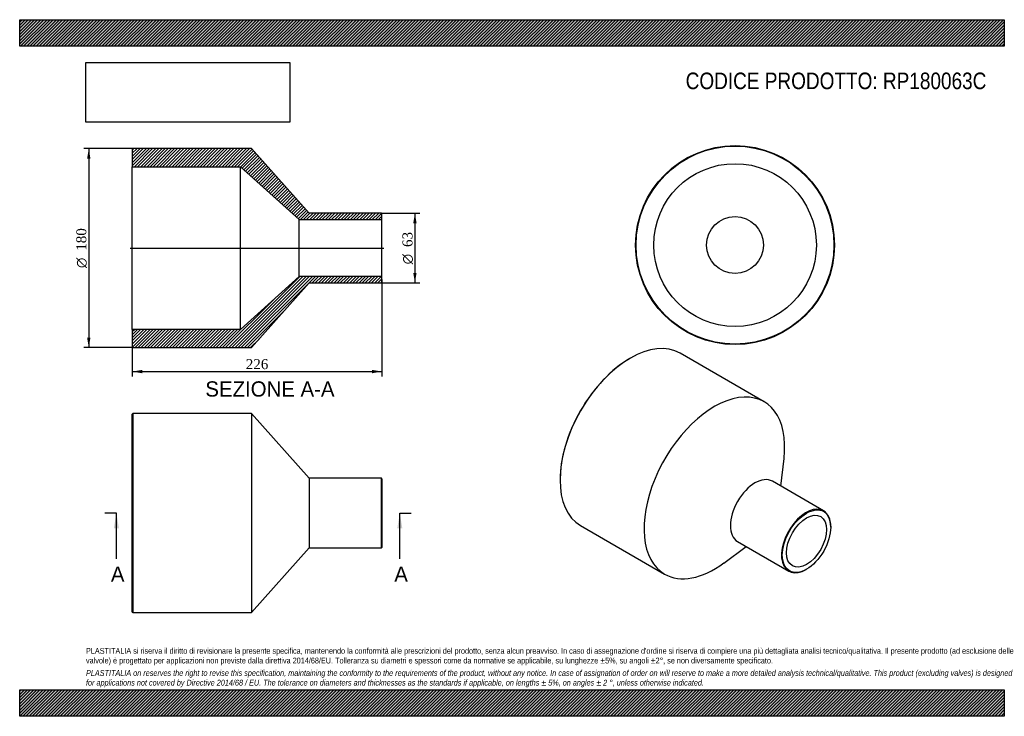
# Model space of a CAD drawing. Header units: millimetres. Extents: x 0 to 891, y 0 to 630.
import ezdxf
from ezdxf.enums import TextEntityAlignment as Align
from ezdxf.lldxf.tags import DXFTag

# ---------------------------------------------------------------- set-up
doc = ezdxf.new("R2010")
doc.units = ezdxf.units.MM
doc.header["$LTSCALE"] = 3
for name, color, linetype in [('Default', 7, 'Continuous'), ('DV4_Default', 7, 'Continuous'), ('RP180063C', 7, 'Continuous')]:
    doc.layers.add(name, color=color, linetype=linetype)
doc.styles.add('SEACAD_Solid_Edge_ANSI', font='seans.ttf')
doc.styles.add('SEACAD_Solid_Edge_ANSI1_Symbols', font='semeca1.ttf')
doc.styles.add('SEACAD_Times_New_Roman', font='times.ttf')
tags = doc.linetypes.add('CENTER2', pattern=[28.575, 19.05, -3.175, 3.175, -3.175]).pattern_tags.tags
tags[10:11] = [DXFTag(74, 4), DXFTag(75, 0), DXFTag(340, '0'), DXFTag(46, 0.0), DXFTag(50, 0.0), DXFTag(44, 0.0), DXFTag(45, 0.0)]
tags[8:9] = [DXFTag(74, 4), DXFTag(75, 0), DXFTag(340, '0'), DXFTag(46, 0.0), DXFTag(50, 0.0), DXFTag(44, 0.0), DXFTag(45, 0.0)]
tags[6:7] = [DXFTag(74, 4), DXFTag(75, 0), DXFTag(340, '0'), DXFTag(46, 0.0), DXFTag(50, 0.0), DXFTag(44, 0.0), DXFTag(45, 0.0)]
tags[4:5] = [DXFTag(74, 4), DXFTag(75, 0), DXFTag(340, '0'), DXFTag(46, 0.0), DXFTag(50, 0.0), DXFTag(44, 0.0), DXFTag(45, 0.0)]
doc.dimstyles.new('ANSImm', dxfattribs={"dimtxt": 9, "dimasz": 9, "dimexe": 4.5, "dimexo": 0, "dimgap": 2.25, "dimtad": 1, "dimdsep": 46, "dimtxsty": 'SEACAD_Times_New_Roman', "dimblk1": '_SE_FILLED', "dimblk2": '_SE_FILLED', "dimsah": 1, "dimcen": 4.5, "dimazin": 0, "dimtfac": 0.85, "dimtdec": 3, "dimtofl": 0, "dimtmove": 0, "dimatfit": 3, "dimfxl": 1, "dimarcsym": 0})
picture_1 = doc.add_image_def('image1.jpg', size_in_pixel=(4302, 1260))

# ---------------------------------------------------------------- blocks, each defined once
blk = doc.blocks.new('SE')
at = {"layer": 'RP180063C', "color": 7, "linetype": 'Continuous'}
for p, q in [((102.36, 273.75), (101.86, 273.25)), ((101.86, 94.25), (101.86, 273.25)), ((102.36, 273.75), (102.36, 93.75)), ((209.86, 273.75), (102.36, 273.75)), ((209.86, 273.75), (209.86, 93.75)), ((261.86, 215.25), (209.86, 273.75)), ((261.86, 215.25), (261.86, 152.25)), ((327.36, 215.25), (261.86, 215.25)), ((327.36, 152.25), (327.36, 215.25)), ((327.86, 214.75), (327.36, 215.25)), ((327.86, 214.75), (327.86, 152.75)), ((209.86, 93.75), (261.86, 152.25)), ((261.86, 152.25), (327.36, 152.25)), ((327.36, 152.25), (327.86, 152.75)), ((101.86, 94.25), (102.36, 93.75)), ((102.36, 93.75), (209.86, 93.75))]:
    blk.add_line(p, q, dxfattribs=at)
blk = doc.blocks.new('SE1')
at = {"layer": 'RP180063C', "color": 7, "linetype": 'Continuous'}
for p, q in [((552.59, 323.91), (552.24, 323.7)), ((673.6, 284.48), (597.59, 328.37)), ((688.92, 208.08), (691.67, 233.1)), ((488.95, 214.09), (488.95, 213.68)), ((727.44, 185.85), (681.12, 212.59)), ((507.59, 172.48), (583.6, 128.6)), ((733.96, 171.02), (733.96, 171.43)), ((637.13, 138.64), (657.42, 153.52)), ((649.62, 158.03), (695.94, 131.29)), ((711.69, 132.85), (712.04, 133.05))]:
    blk.add_line(p, q, dxfattribs=at)
for centre, major_axis, start_param, end_param in [((552.59, 250.42), (-45, -77.94), 3.141593, 6.283185), ((552.24, 250.63), (44.75, 77.51), 0.785398, 2.356195), ((628.6, 206.54), (-45, -77.94), 2.221769, 6.283185), ((665.37, 185.31), (-15.75, -27.28), 3.141593, 6.283185), ((711.69, 158.57), (15.75, 27.28), 0, 3.926991), ((711.69, 158.57), (15.75, 27.28), 5.497787, 6.283185), ((628.6, 206.54), (-45, -77.94), 0, 0.919824)]:
    blk.add_ellipse(centre, major_axis=major_axis, ratio=0.57735, start_param=start_param, end_param=end_param, dxfattribs=at)
for major_axis in [(-15.5, -26.85), (-12.85, -22.26)]:
    blk.add_ellipse((712.04, 158.36), major_axis=major_axis, ratio=0.57735, dxfattribs=at)
blk = doc.blocks.new('SE2')
at = {"layer": 'RP180063C', "color": 7, "linetype": 'Continuous'}
for radius in [90, 89.5, 73.6, 25.7]:
    blk.add_circle((647.34, 426.19), radius, dxfattribs=at)
blk = doc.blocks.new('SE4')
at = {"color": 7, "linetype": 'Continuous', "style": 'SEACAD_Solid_Edge_ANSI'}
blk.add_text('A', height=13.8, dxfattribs=at).set_placement((82.53, 135.45), align=Align.TOP_LEFT)
blk = doc.blocks.new('SE5')
at = {"color": 7, "linetype": 'Continuous', "style": 'SEACAD_Solid_Edge_ANSI'}
blk.add_text('A', height=13.8, dxfattribs=at).set_placement((338.99, 135.45), align=Align.TOP_LEFT)
blk = doc.blocks.new('SEANNOT_GROUP')
at = {"linetype": 'Continuous'}
blk.add_hatch(color=7, dxfattribs=at).paths.add_polyline_path([(89.8, 169.95), (87.5, 183.75), (85.2, 169.95)])
at = {"color": 7, "linetype": 'Continuous'}
blk.add_lwpolyline([(87.5, 142.35), (87.5, 183.75)], dxfattribs=at)
blk = doc.blocks.new('SEANNOT_GROUP1')
at = {"linetype": 'Continuous'}
blk.add_hatch(color=7, dxfattribs=at).paths.add_polyline_path([(346.27, 169.95), (343.97, 183.75), (341.67, 169.95)])
at = {"color": 7, "linetype": 'Continuous'}
blk.add_lwpolyline([(343.97, 142.35), (343.97, 183.75)], dxfattribs=at)
blk = doc.blocks.new('SE3')
at = {"layer": 'Default', "color": 7, "linetype": 'CENTER2'}
for p, q in [((87.5, 183.75), (77.15, 183.75)), ((343.97, 183.75), (354.32, 183.75))]:
    blk.add_line(p, q, dxfattribs=at)
at = {"layer": 'Default', "color": 7, "linetype": 'CENTER2', "const_width": 0.0001}
blk.add_lwpolyline([(87.5, 183.75), (343.97, 183.75)], dxfattribs=at)
at = {"layer": 'Default'}
for name in ['SEANNOT_GROUP', 'SEANNOT_GROUP1', 'SE4', 'SE5']:
    blk.add_blockref(name, (0, 0), dxfattribs=at)
blk = doc.blocks.new('SE6')
at = {"layer": 'RP180063C', "linetype": 'Continuous'}
h = blk.add_hatch(dxfattribs=at)
h.set_pattern_fill('LINE', scale=0.62992, angle=45, style=0)
h.paths.add_polyline_path([(261.86, 454.96), (209.86, 513.46), (102.36, 513.46), (101.86, 512.96), (101.86, 497.06), (199.86, 497.06), (252.86, 449.16), (327.86, 449.16), (327.86, 454.46), (327.36, 454.96)])
h = blk.add_hatch(dxfattribs=at)
h.set_pattern_fill('LINE', scale=0.62992, angle=45, style=0)
h.paths.add_polyline_path([(209.86, 333.46), (261.86, 391.96), (327.36, 391.96), (327.86, 392.46), (327.86, 397.76), (252.86, 397.76), (199.86, 349.86), (101.86, 349.86), (101.86, 333.96), (102.36, 333.46)])
at = {"layer": 'DV4_Default', "color": 7, "linetype": 'CENTER2'}
blk.add_line((100.11, 423.46), (329.61, 423.46), dxfattribs=at)
at = {"layer": 'RP180063C', "color": 7, "linetype": 'Continuous'}
for p, q in [((101.86, 512.96), (102.36, 513.46)), ((101.86, 512.96), (101.86, 497.06)), ((209.86, 513.46), (102.36, 513.46)), ((261.86, 454.96), (209.86, 513.46)), ((101.86, 349.86), (101.86, 497.06)), ((101.86, 497.06), (199.86, 497.06)), ((199.86, 349.86), (199.86, 497.06)), ((199.86, 497.06), (252.86, 449.16)), ((327.36, 454.96), (261.86, 454.96)), ((327.36, 454.96), (327.86, 454.46)), ((327.86, 449.16), (327.86, 454.46)), ((252.86, 397.76), (252.86, 449.16)), ((252.86, 449.16), (327.86, 449.16)), ((327.86, 397.76), (327.86, 449.16)), ((252.86, 397.76), (199.86, 349.86)), ((327.86, 397.76), (252.86, 397.76)), ((327.86, 392.46), (327.36, 391.96)), ((327.86, 392.46), (327.86, 397.76)), ((209.86, 333.46), (261.86, 391.96)), ((261.86, 391.96), (327.36, 391.96)), ((199.86, 349.86), (101.86, 349.86)), ((101.86, 349.86), (101.86, 333.96)), ((102.36, 333.46), (101.86, 333.96)), ((102.36, 333.46), (209.86, 333.46))]:
    blk.add_line(p, q, dxfattribs=at)
blk = doc.blocks.new('GDimGGroup')
at = {"layer": 'Default', "linetype": 'Continuous'}
for points in [[(359.15, 445.96), (357.65, 454.96), (356.15, 445.96)], [(359.15, 400.96), (356.15, 400.96), (357.65, 391.96)]]:
    blk.add_hatch(color=7, dxfattribs=at).paths.add_polyline_path(points)
at = {"layer": 'Default', "color": 7, "linetype": 'Continuous'}
for p, q in [((327.36, 454.96), (362.15, 454.96)), ((357.65, 454.96), (357.65, 391.96)), ((327.36, 391.96), (362.15, 391.96))]:
    blk.add_line(p, q, dxfattribs=at)
for s, style, p in [('63', 'SEACAD_Times_New_Roman', (346.4, 424.46)), ('O', 'SEACAD_Solid_Edge_ANSI1_Symbols', (346.4, 408.8))]:
    blk.add_text(s, height=9, rotation=90, dxfattribs=dict(at, style=style)).set_placement(p, align=Align.TOP_LEFT)
blk = doc.blocks.new('GDimGGroup1')
at = {"layer": 'Default', "linetype": 'Continuous'}
for points in [[(61.02, 504.46), (64.02, 504.46), (62.52, 513.46)], [(61.02, 342.46), (62.52, 333.46), (64.02, 342.46)]]:
    blk.add_hatch(color=7, dxfattribs=at).paths.add_polyline_path(points)
at = {"layer": 'Default', "color": 7, "linetype": 'Continuous'}
for p, q in [((102.36, 513.46), (58.02, 513.46)), ((62.52, 513.46), (62.52, 333.46)), ((102.36, 333.46), (58.02, 333.46))]:
    blk.add_line(p, q, dxfattribs=at)
for s, style, p in [('180', 'SEACAD_Times_New_Roman', (51.27, 421.05)), ('O', 'SEACAD_Solid_Edge_ANSI1_Symbols', (51.27, 405.39))]:
    blk.add_text(s, height=9, rotation=90, dxfattribs=dict(at, style=style)).set_placement(p, align=Align.TOP_LEFT)
blk = doc.blocks.new('DMBLK202')
at = {"layer": 'Default', "linetype": 'Continuous'}
for points in [[(110.86, 310.26), (110.86, 313.26), (101.86, 311.76)], [(318.86, 310.26), (327.86, 311.76), (318.86, 313.26)]]:
    blk.add_hatch(color=7, dxfattribs=at).paths.add_polyline_path(points)
at = {"layer": 'Default', "color": 7, "linetype": 'Continuous'}
for p, q in [((327.86, 395.11), (327.86, 307.26)), ((101.86, 341.91), (101.86, 307.26)), ((101.86, 311.76), (327.86, 311.76))]:
    blk.add_line(p, q, dxfattribs=at)
at = {"layer": 'Default', "color": 7, "linetype": 'Continuous', "style": 'SEACAD_Times_New_Roman'}
blk.add_text('226', height=9, dxfattribs=at).set_placement((204.62, 323.01), align=Align.TOP_LEFT)
blk = doc.blocks.new('_SE_FILLED')
at = {"color": 0}
blk.add_line((0, 0), (-1, 0), dxfattribs=at)
blk.add_solid([(0, 0), (-1, -0.1665), (-1, 0.1665), (0, 0)], dxfattribs=at)

msp = doc.modelspace()

# ---------------------------------------------------------------- hatches: boundary and pattern name
at = {"layer": 'Default', "linetype": 'Continuous'}
h = msp.add_hatch(dxfattribs=at)
h.set_pattern_fill('LINE', scale=0.629921, angle=45, style=0)
h.paths.add_polyline_path([(891, 606), (891, 630), (0, 630), (0, 606)])
for points in [[(891, 606), (891, 630), (0, 630), (0, 606)], [(891, 0), (891, 24), (0, 24), (0, 0)]]:
    msp.add_hatch(color=7, dxfattribs=at).paths.add_polyline_path(points)
h = msp.add_hatch(dxfattribs=at)
h.set_pattern_fill('LINE', scale=0.62992, angle=45, style=0)
h.paths.add_polyline_path([(891, 0), (891, 24), (0, 24), (0, 0)])

# ---------------------------------------------------------------- linework, layer by layer
at = {"layer": 'Default', "color": 7, "linetype": 'Continuous'}
for p, q in [((0, 630), (891, 630)), ((0, 606), (0, 630)), ((891, 630), (891, 606)), ((891, 606), (0, 606)), ((0, 24), (891, 24)), ((0, 0), (0, 24)), ((891, 24), (891, 0)), ((891, 0), (0, 0))]:
    msp.add_line(p, q, dxfattribs=at)

# ---------------------------------------------------------------- block references
at = {"layer": 'Default'}
for name in ['GDimGGroup1', 'SE6', 'SE2', 'GDimGGroup', 'SE1', 'SE', 'SE3']:
    msp.add_blockref(name, (0, 0), dxfattribs=at)

# ---------------------------------------------------------------- texts
at = {"layer": 'Default', "color": 7, "linetype": 'Continuous', "style": 'SEACAD_Solid_Edge_ANSI'}
msp.add_text('SEZIONE A-A', height=13.8, dxfattribs=at).set_placement((168.009, 302.939), align=Align.TOP_LEFT)
at = {"layer": 'Default', "attachment_point": 1}
for s, insert, char_height, width in [('{\\fArial Narrow|b0||i0||c0|p34;\\C7;\\H15.;\\W1.;CODICE PRODOTTO: RP180063C}', (602.666, 582.191), 15, 273.04435), ("{\\fArial Narrow|b0||i0||c0|p34;\\C7;\\H5.25;\\W1.;PLASTITALIA si riserva il diritto di revisionare la presente specifica, mantenendo la conformità alle prescrizioni del prodotto, senza alcun preavviso. In caso di assegnazione d'ordine si riserva di compiere una più dettagliata analisi tecnico/qualitativa. Il presente prodotto (ad esclusione delle \\P}{\\fArial Narrow|b0||i0||c0|p34;\\C7;\\H5.25;\\W1.;valvole) è progettato per applicazioni non previste dalla direttiva 2014/68/EU. Tolleranza su diametri e spessori come da normative se applicabile, su lunghezze ±5%, su angoli ±2°, se non diversamente specificato.\\P}{\\fArial Narrow|b0||i0||c0|p34;\\C7;\\H1.5;\\W1.;   \\P}{\\fArial Narrow|b0||i1||c0|p34;\\C7;\\H5.25;\\W1.;PLASTITALIA on reserves the right to revise this specification, maintaining the conformity to the requirements of the product, without any notice. In case of assignation of order on will reserve to make a more detailed analysis technical/qualitative. This product (excluding valves) is designed \\P}{\\fArial Narrow|b0||i1||c0|p34;\\C7;\\H5.25;\\W1.;for applications not covered by Directive 2014/68 / EU. The tolerance on diameters and thicknesses as the standards if applicable, on lengths ± 5%, on angles ± 2 °, unless otherwise indicated.\\P}", (60, 61.807), 5.25, 771)]:
    msp.add_mtext(s, dxfattribs=dict(at, insert=insert, char_height=char_height, width=width))

# ---------------------------------------------------------------- dimensions: what is measured, and where the dimension line sits
at = {"layer": 'Default', "color": 7, "linetype": 'Continuous'}
dim = msp.add_linear_dim(base=(327.857, 311.758), p1=(101.857, 341.907), p2=(327.857, 395.107), text='\\A1;<>', dimstyle='ANSImm', dxfattribs=at)
dim.commit()
dim.dimension.update_dxf_attribs({"geometry": 'DMBLK202', "text_midpoint": (214.857, 311.758), "dimtype": 160})

# ---------------------------------------------------------------- pictures from other files: only their frames are drawn
image = msp.add_image(picture_1, insert=(60, 537.31), size_in_units=(184.371, 54))
image.dxf.flags = 7

doc.saveas('drawing.dxf')
